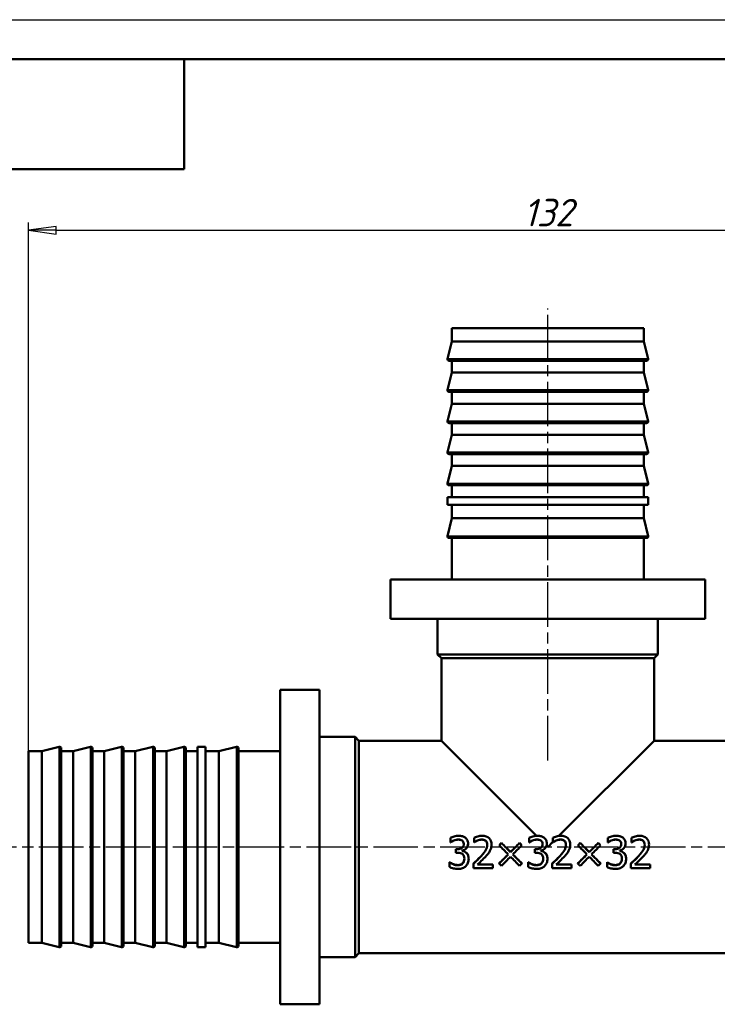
# Model space of a CAD drawing. Header units: millimetres. Extents: x -472 to 1482, y -90 to 369.
# Tile 4 of 10: x 69 to 158, y 172 to 297. Entities that reach past the tile are written whole.
import ezdxf
from ezdxf.enums import TextEntityAlignment as Align

# ---------------------------------------------------------------- set-up
doc = ezdxf.new("R2010")
doc.units = ezdxf.units.MM
doc.linetypes.add('CHAIN', pattern=[0.7087, 0.4724, -0.0591, 0.1181, -0.0591])
for name, color, linetype, lineweight in [('Видимые тонкие (ГОСТ)', 7, 'Continuous', 35), ('Видимый контур (ГОСТ)', 7, 'Continuous', 50), ('Кромка (ГОСТ)', 7, 'Continuous', 50), ('Обозначение (ГОСТ)', 7, 'Continuous', 25), ('Осевая линия (ГОСТ)', 7, 'Continuous', 25), ('Размер (ГОСТ)', 7, 'Continuous', 25), ('Эскизная геометрия (ГОСТ)', 7, 'Continuous', 50)]:
    doc.layers.add(name, color=color, linetype=linetype, lineweight=lineweight)
doc.styles.get("Standard").update_dxf_attribs({"font": 'GOST Common Italic.ttf'})
doc.styles.add('Обычный текст (ГОСТ)', font='GOST Common Italic.ttf')
doc.dimstyles.new('Обычный (ГОСТ)', dxfattribs={"dimtxt": 3.5, "dimasz": 3.5, "dimexe": 1, "dimexo": 0, "dimgap": 0.5, "dimtad": 1, "dimrnd": 1e-08, "dimtxsty": 'Обычный текст (ГОСТ)', "dimblk": 'Filled-1', "dimcen": 0.09, "dimdle": 15, "dimclrd": 256, "dimclre": 256, "dimclrt": 256, "dimazin": 2, "dimtfac": 0.714286, "dimtdec": 3, "dimtmove": 0, "dimatfit": 3, "dimfxl": 1, "dimtolj": 1, "dimlwd": 25, "dimlwe": 25, "dimarcsym": 0})

# ---------------------------------------------------------------- blocks, each defined once
blk = doc.blocks.new('ГОСТ - Доп. графы 3')
at = {"layer": 'Эскизная геометрия (ГОСТ)'}
for p, q in [((0, 0), (70, 0)), ((70, 0), (70, -14)), ((70, -14), (0, -14))]:
    blk.add_line(p, q, dxfattribs=at)
at = {"layer": 'Обозначение (ГОСТ)', "lineweight": 30, "width": 0.8}
blk.add_attdef('ОБОЗНАЧЕНИЕ', text='', height=5, rotation=180, dxfattribs=at).set_placement((34.94, -6.97), align=Align.MIDDLE_CENTER)
blk = doc.blocks.new('Рамки ГОСТ_ граница 297x420')
at = {"layer": 'Кромка (ГОСТ)', "lineweight": 25}
blk.add_line((0, 297), (420, 297), dxfattribs=at)
at = {"layer": 'Кромка (ГОСТ)'}
blk.add_line((415, 292), (20, 292), dxfattribs=at)
blk = doc.blocks.new('Filled-1')
at = {"color": 0}
for p, q in [((0, 0), (-1, 0.143)), ((-1, 0.143), (-1, -0.143)), ((-1, 0), (0, 0)), ((-1, -0.143), (0, 0))]:
    blk.add_line(p, q, dxfattribs=at)
at = {"color": 0, "flags": 128}
blk.add_lwpolyline([(-1, -0.143), (0, 0), (-1, 0.143), (-1, -0.143)], dxfattribs=at)
at = {"color": 0}
blk.add_solid([(-1, -0.143), (0, 0), (-1, 0.143), (-1, -0.143)], dxfattribs=at)
blk = doc.blocks.new('*D8')
at = {"layer": 'Defpoints', "color": 0, "linetype": 'Continuous', "transparency": 16777216}
for p in [(202.21, 270.22), (70.21, 203.99), (202.21, 203.99)]:
    blk.add_point(p, dxfattribs=at)
at = {"layer": 'Размер (ГОСТ)', "linetype": 'Continuous', "lineweight": 25, "transparency": 16777216}
for p, q in [((70.21, 203.99), (70.21, 271.22)), ((202.21, 203.99), (202.21, 271.22)), ((73.71, 270.22), (198.71, 270.22))]:
    blk.add_line(p, q, dxfattribs=at)
at = {"layer": 'Размер (ГОСТ)', "linetype": 'Continuous', "lineweight": 25, "transparency": 16777216, "xscale": 3.5, "yscale": 3.5, "zscale": 3.5, "rotation": 180}
blk.add_blockref('Filled-1', (70.21, 270.22), dxfattribs=at)
at = {"layer": 'Размер (ГОСТ)', "linetype": 'Continuous', "lineweight": 25, "transparency": 16777216, "xscale": 3.5, "yscale": 3.5, "zscale": 3.5}
blk.add_blockref('Filled-1', (202.21, 270.22), dxfattribs=at)
at = {"layer": 'Размер (ГОСТ)', "linetype": 'Continuous', "lineweight": 25, "transparency": 16777216, "insert": (133.12, 274.22), "char_height": 3.5, "attachment_point": 1, "style": 'Обычный текст (ГОСТ)'}
blk.add_mtext('\\A1;132', dxfattribs=at)

msp = doc.modelspace()

# ---------------------------------------------------------------- linework, layer by layer
at = {"layer": 'Видимые тонкие (ГОСТ)'}
for p, q in [((148.953, 253.88), (123.464, 253.88)), ((148.953, 249.92), (123.464, 249.92)), ((148.953, 245.96), (123.464, 245.96)), ((148.953, 242), (123.464, 242)), ((148.953, 238.04), (123.464, 238.04)), ((148.953, 231.34), (123.464, 231.34)), ((74.121, 204.536), (74.121, 179.048)), ((78.081, 204.536), (78.081, 179.048)), ((82.041, 204.536), (82.041, 179.048)), ((86.001, 204.536), (86.001, 179.048)), ((89.961, 204.536), (89.961, 179.048)), ((96.661, 204.536), (96.661, 179.048)), ((124.836, 192.733), (124.836, 192.747)), ((125.322, 192.61), (125.322, 192.622)), ((127.828, 192.733), (127.828, 192.747)), ((128.318, 192.571), (128.318, 192.583)), ((134.843, 192.733), (134.843, 192.747)), ((135.329, 192.61), (135.329, 192.622)), ((136.043, 191.958), (136.209, 191.792)), ((137.835, 192.733), (137.835, 192.747)), ((138.324, 192.571), (138.324, 192.583)), ((144.849, 192.733), (144.849, 192.747)), ((145.335, 192.61), (145.335, 192.622)), ((147.841, 192.733), (147.841, 192.747)), ((148.33, 192.571), (148.33, 192.583)), ((124.719, 191.505), (124.719, 191.501)), ((127.724, 190.644), (127.724, 190.627)), ((134.726, 191.505), (134.726, 191.501)), ((137.731, 190.644), (137.731, 190.627)), ((144.732, 191.505), (144.732, 191.501)), ((147.737, 190.644), (147.737, 190.627)), ((124.784, 189.503), (124.784, 189.469)), ((134.791, 189.503), (134.791, 189.469)), ((144.797, 189.503), (144.797, 189.469))]:
    msp.add_line(p, q, dxfattribs=at)
at = {"layer": 'Видимый контур (ГОСТ)'}
for p, q in [((148.409, 257.792), (124.009, 257.792)), ((124.009, 256.092), (124.009, 257.792)), ((148.409, 256.092), (148.409, 257.792)), ((124.009, 256.092), (123.464, 253.88)), ((148.409, 256.092), (124.009, 256.092)), ((148.409, 256.092), (148.953, 253.88)), ((148.759, 253.632), (123.659, 253.632)), ((124.009, 252.132), (124.009, 253.632)), ((148.409, 252.132), (148.409, 253.632)), ((124.009, 252.132), (123.464, 249.92)), ((148.409, 252.132), (124.009, 252.132)), ((148.409, 252.132), (148.953, 249.92)), ((148.759, 249.672), (123.659, 249.672)), ((124.009, 248.172), (124.009, 249.672)), ((148.409, 248.172), (148.409, 249.672)), ((124.009, 248.172), (123.464, 245.96)), ((148.409, 248.172), (124.009, 248.172)), ((148.409, 248.172), (148.953, 245.96)), ((148.759, 245.712), (123.659, 245.712)), ((124.009, 244.212), (124.009, 245.712)), ((148.409, 244.212), (148.409, 245.712)), ((124.009, 244.212), (123.464, 242)), ((148.409, 244.212), (124.009, 244.212)), ((148.409, 244.212), (148.953, 242)), ((148.759, 241.752), (123.659, 241.752)), ((124.009, 240.252), (124.009, 241.752)), ((148.409, 240.252), (148.409, 241.752)), ((124.009, 240.252), (123.464, 238.04)), ((148.409, 240.252), (124.009, 240.252)), ((148.409, 240.252), (148.953, 238.04)), ((148.759, 237.792), (123.659, 237.792)), ((124.009, 236.292), (124.009, 237.792)), ((148.409, 236.292), (148.409, 237.792)), ((148.959, 236.292), (123.459, 236.292)), ((123.459, 235.292), (123.459, 236.292)), ((148.959, 235.292), (148.959, 236.292)), ((148.959, 235.292), (123.459, 235.292)), ((124.018, 233.592), (124.018, 235.292)), ((148.399, 233.592), (148.399, 235.292)), ((124.018, 233.592), (123.464, 231.34)), ((148.399, 233.592), (124.018, 233.592)), ((148.399, 233.592), (148.953, 231.34)), ((148.759, 231.092), (123.659, 231.092)), ((124.018, 225.792), (124.018, 231.092)), ((148.399, 225.792), (148.399, 231.092)), ((156.209, 225.792), (116.209, 225.792)), ((116.209, 220.792), (116.209, 225.792)), ((156.209, 220.792), (156.209, 225.792)), ((156.209, 220.792), (116.209, 220.792)), ((122.209, 216.292), (122.209, 220.792)), ((150.209, 216.292), (150.209, 220.792)), ((150.209, 216.292), (122.209, 216.292)), ((122.709, 215.792), (122.209, 216.292)), ((149.709, 215.792), (122.709, 215.792)), ((122.709, 205.292), (122.709, 215.792)), ((149.709, 215.792), (150.209, 216.292)), ((149.709, 205.292), (149.709, 215.792)), ((102.209, 211.792), (102.209, 171.792)), ((107.209, 211.792), (102.209, 211.792)), ((107.209, 211.792), (107.209, 171.792)), ((111.709, 205.792), (107.209, 205.792)), ((111.709, 205.792), (111.709, 177.792)), ((112.209, 205.292), (111.709, 205.792)), ((71.909, 203.992), (74.121, 204.536)), ((74.369, 204.342), (74.369, 179.242)), ((75.869, 203.992), (78.081, 204.536)), ((78.329, 204.342), (78.329, 179.242)), ((79.829, 203.992), (82.041, 204.536)), ((82.289, 204.342), (82.289, 179.242)), ((83.789, 203.992), (86.001, 204.536)), ((86.249, 204.342), (86.249, 179.242)), ((87.749, 203.992), (89.961, 204.536)), ((90.209, 204.342), (90.209, 179.242)), ((91.709, 204.542), (91.709, 179.042)), ((92.709, 204.542), (91.709, 204.542)), ((92.709, 204.542), (92.709, 179.042)), ((94.409, 203.982), (96.661, 204.536)), ((96.909, 204.342), (96.909, 179.242)), ((112.209, 205.292), (112.209, 178.292)), ((122.709, 205.292), (112.209, 205.292)), ((122.709, 205.292), (134.788, 193.213)), ((137.614, 193.197), (149.709, 205.292)), ((160.209, 205.292), (149.709, 205.292)), ((70.209, 203.992), (70.209, 179.592)), ((71.909, 203.992), (70.209, 203.992)), ((71.909, 203.992), (71.909, 179.592)), ((75.869, 203.992), (74.369, 203.992)), ((75.869, 203.992), (75.869, 179.592)), ((79.829, 203.992), (78.329, 203.992)), ((79.829, 203.992), (79.829, 179.592)), ((83.789, 203.992), (82.289, 203.992)), ((83.789, 203.992), (83.789, 179.592)), ((87.749, 203.992), (86.249, 203.992)), ((87.749, 203.992), (87.749, 179.592)), ((91.709, 203.992), (90.209, 203.992)), ((94.409, 203.982), (92.709, 203.982)), ((94.409, 203.982), (94.409, 179.602)), ((102.209, 203.982), (96.909, 203.982)), ((123.835, 192.967), (123.835, 192.392)), ((126.843, 192.973), (126.843, 192.396)), ((133.841, 192.967), (133.841, 192.392)), ((136.849, 192.973), (136.849, 192.396)), ((143.847, 192.967), (143.847, 192.392)), ((146.856, 192.973), (146.856, 192.396)), ((123.867, 192.392), (123.835, 192.392)), ((123.835, 192.383), (123.835, 192.392)), ((123.867, 192.383), (123.835, 192.383)), ((123.867, 192.383), (123.867, 192.392)), ((124.262, 192.607), (124.262, 192.619)), ((126.872, 192.396), (126.843, 192.396)), ((126.843, 192.387), (126.843, 192.396)), ((126.872, 192.387), (126.843, 192.387)), ((126.872, 192.387), (126.872, 192.396)), ((127.261, 192.607), (127.261, 192.619)), ((130.029, 192.011), (130.029, 192.014)), ((132.911, 192.011), (132.911, 192.014)), ((133.873, 192.392), (133.841, 192.392)), ((133.841, 192.383), (133.841, 192.392)), ((133.873, 192.383), (133.841, 192.383)), ((133.873, 192.383), (133.873, 192.392)), ((134.269, 192.607), (134.269, 192.619)), ((136.209, 191.792), (136.849, 192.432)), ((136.849, 192.387), (136.849, 192.396)), ((136.878, 192.396), (136.849, 192.396)), ((136.878, 192.387), (136.849, 192.387)), ((136.878, 192.387), (136.878, 192.396)), ((137.267, 192.607), (137.267, 192.619)), ((140.035, 192.011), (140.035, 192.014)), ((142.917, 192.011), (142.917, 192.014)), ((143.88, 192.392), (143.847, 192.392)), ((143.847, 192.383), (143.847, 192.392)), ((143.88, 192.383), (143.847, 192.383)), ((143.88, 192.383), (143.88, 192.392)), ((144.275, 192.607), (144.275, 192.619)), ((146.885, 192.396), (146.856, 192.396)), ((146.856, 192.387), (146.856, 192.396)), ((146.885, 192.387), (146.856, 192.387)), ((146.885, 192.387), (146.885, 192.396)), ((147.274, 192.607), (147.274, 192.619)), ((124.541, 191.505), (124.719, 191.505)), ((124.541, 191.505), (124.541, 191.501)), ((124.541, 191.501), (124.719, 191.501)), ((124.541, 191.501), (124.541, 191.051)), ((124.768, 191.051), (124.541, 191.051)), ((125.339, 191.291), (125.339, 191.33)), ((125.877, 191.039), (125.877, 191.028)), ((131.471, 191.152), (131.471, 191.143)), ((134.548, 191.505), (134.726, 191.505)), ((134.548, 191.505), (134.548, 191.501)), ((134.548, 191.501), (134.726, 191.501)), ((134.548, 191.501), (134.548, 191.051)), ((134.775, 191.051), (134.548, 191.051)), ((135.345, 191.291), (135.345, 191.33)), ((135.883, 191.039), (135.883, 191.028)), ((141.478, 191.152), (141.478, 191.143)), ((144.554, 191.505), (144.732, 191.505)), ((144.554, 191.505), (144.554, 191.501)), ((144.554, 191.501), (144.732, 191.501)), ((144.554, 191.501), (144.554, 191.051)), ((144.781, 191.051), (144.554, 191.051)), ((145.352, 191.291), (145.352, 191.33)), ((145.89, 191.039), (145.89, 191.028)), ((123.724, 189.849), (123.763, 189.849)), ((123.724, 189.849), (123.724, 189.82)), ((123.724, 189.82), (123.763, 189.82)), ((123.724, 189.82), (123.724, 189.253)), ((123.763, 189.849), (123.763, 189.82)), ((125.39, 189.724), (125.39, 189.693)), ((126.155, 190.302), (126.155, 190.28)), ((126.758, 189.689), (126.758, 189.658)), ((126.758, 189.658), (126.758, 189.091)), ((129.225, 189.091), (126.758, 189.091)), ((127.261, 189.554), (129.225, 189.554)), ((127.296, 189.586), (129.225, 189.586)), ((129.225, 189.586), (129.225, 189.554)), ((129.225, 189.091), (129.225, 189.554)), ((130.029, 189.731), (130.029, 189.7)), ((132.911, 189.731), (132.911, 189.7)), ((133.731, 189.849), (133.77, 189.849)), ((133.731, 189.849), (133.731, 189.82)), ((133.731, 189.82), (133.77, 189.82)), ((133.731, 189.82), (133.731, 189.253)), ((133.77, 189.849), (133.77, 189.82)), ((135.397, 189.724), (135.397, 189.693)), ((136.162, 190.302), (136.162, 190.28)), ((136.765, 189.689), (136.765, 189.658)), ((136.765, 189.658), (136.765, 189.091)), ((139.232, 189.091), (136.765, 189.091)), ((137.267, 189.554), (139.232, 189.554)), ((137.302, 189.586), (139.232, 189.586)), ((139.232, 189.586), (139.232, 189.554)), ((139.232, 189.091), (139.232, 189.554)), ((140.035, 189.731), (140.035, 189.7)), ((142.917, 189.731), (142.917, 189.7)), ((143.737, 189.849), (143.776, 189.849)), ((143.737, 189.849), (143.737, 189.82)), ((143.737, 189.82), (143.776, 189.82)), ((143.737, 189.82), (143.737, 189.253)), ((143.776, 189.849), (143.776, 189.82)), ((145.403, 189.724), (145.403, 189.693)), ((146.168, 190.302), (146.168, 190.28)), ((146.771, 189.689), (146.771, 189.658)), ((146.771, 189.658), (146.771, 189.091)), ((149.238, 189.091), (146.771, 189.091)), ((147.274, 189.554), (149.238, 189.554)), ((147.309, 189.586), (149.238, 189.586)), ((149.238, 189.586), (149.238, 189.554)), ((149.238, 189.091), (149.238, 189.554)), ((71.909, 179.592), (70.209, 179.592)), ((71.909, 179.592), (74.121, 179.048)), ((75.869, 179.592), (74.369, 179.592)), ((75.869, 179.592), (78.081, 179.048)), ((79.829, 179.592), (78.329, 179.592)), ((79.829, 179.592), (82.041, 179.048)), ((83.789, 179.592), (82.289, 179.592)), ((83.789, 179.592), (86.001, 179.048)), ((87.749, 179.592), (86.249, 179.592)), ((87.749, 179.592), (89.961, 179.048)), ((91.709, 179.592), (90.209, 179.592)), ((94.409, 179.602), (92.709, 179.602)), ((94.409, 179.602), (96.661, 179.048)), ((102.209, 179.602), (96.909, 179.602)), ((92.709, 179.042), (91.709, 179.042)), ((112.209, 178.292), (111.709, 177.792)), ((160.209, 178.292), (112.209, 178.292)), ((111.709, 177.792), (107.209, 177.792)), ((107.209, 171.792), (102.209, 171.792))]:
    msp.add_line(p, q, dxfattribs=at)
for centre, start, end in [((123.659, 253.832), 166.17959, 270), ((148.759, 253.832), 270, 13.82041), ((123.659, 249.872), 166.17959, 270), ((148.759, 249.872), 270, 13.82041), ((123.659, 245.912), 166.17959, 270), ((148.759, 245.912), 270, 13.82041), ((123.659, 241.952), 166.17959, 270), ((148.759, 241.952), 270, 13.82041), ((123.659, 237.992), 166.17959, 270), ((148.759, 237.992), 270, 13.82041), ((123.659, 231.292), 166.17959, 270), ((148.759, 231.292), 270, 13.82041), ((74.169, 204.342), 0, 103.82041), ((78.129, 204.342), 0, 103.82041), ((82.089, 204.342), 0, 103.82041), ((86.049, 204.342), 0, 103.82041), ((90.009, 204.342), 0, 103.82041), ((96.709, 204.342), 0, 103.82041), ((74.169, 179.242), 256.17959, 0), ((78.129, 179.242), 256.17959, 0), ((82.089, 179.242), 256.17959, 0), ((86.049, 179.242), 256.17959, 0), ((90.009, 179.242), 256.17959, 0), ((96.709, 179.242), 256.17959, 0)]:
    msp.add_arc(centre, 0.2, start, end, dxfattribs=at)
for points, knots in [([(123.835, 192.967), (123.951, 193.03), (124.11, 193.087), (124.309, 193.139), (124.509, 193.19), (124.699, 193.216), (124.878, 193.216)], [0, 0, 0, 0, 1, 1, 1, 2, 2, 2, 2]), ([(124.878, 193.216), (125.06, 193.216), (125.218, 193.197), (125.353, 193.16), (125.488, 193.123), (125.611, 193.065), (125.721, 192.986)], [0, 0, 0, 0, 1, 1, 1, 2, 2, 2, 2]), ([(125.721, 192.986), (125.838, 192.901), (125.926, 192.797), (125.987, 192.673), (126.047, 192.549), (126.078, 192.404), (126.078, 192.238)], [0, 0, 0, 0, 1, 1, 1, 2, 2, 2, 2]), ([(126.843, 192.973), (126.953, 193.028), (127.107, 193.082), (127.305, 193.135), (127.502, 193.189), (127.69, 193.216), (127.867, 193.216)], [0, 0, 0, 0, 1, 1, 1, 2, 2, 2, 2]), ([(127.867, 193.216), (128.241, 193.216), (128.533, 193.116), (128.744, 192.916), (128.954, 192.716), (129.06, 192.445), (129.06, 192.103)], [0, 0, 0, 0, 1, 1, 1, 2, 2, 2, 2]), ([(133.841, 192.967), (133.958, 193.03), (134.116, 193.087), (134.316, 193.139), (134.516, 193.19), (134.705, 193.216), (134.885, 193.216)], [0, 0, 0, 0, 1, 1, 1, 2, 2, 2, 2]), ([(134.885, 193.216), (135.066, 193.216), (135.225, 193.197), (135.36, 193.16), (135.495, 193.123), (135.617, 193.065), (135.728, 192.986)], [0, 0, 0, 0, 1, 1, 1, 2, 2, 2, 2]), ([(135.728, 192.986), (135.844, 192.901), (135.933, 192.797), (135.993, 192.673), (136.054, 192.549), (136.084, 192.404), (136.084, 192.238)], [0, 0, 0, 0, 1, 1, 1, 2, 2, 2, 2]), ([(136.849, 192.973), (136.959, 193.028), (137.113, 193.082), (137.311, 193.135), (137.509, 193.189), (137.696, 193.216), (137.873, 193.216)], [0, 0, 0, 0, 1, 1, 1, 2, 2, 2, 2]), ([(137.873, 193.216), (138.247, 193.216), (138.54, 193.116), (138.75, 192.916), (138.961, 192.716), (139.066, 192.445), (139.066, 192.103)], [0, 0, 0, 0, 1, 1, 1, 2, 2, 2, 2]), ([(143.847, 192.967), (143.964, 193.03), (144.122, 193.087), (144.322, 193.139), (144.522, 193.19), (144.712, 193.216), (144.891, 193.216)], [0, 0, 0, 0, 1, 1, 1, 2, 2, 2, 2]), ([(144.891, 193.216), (145.073, 193.216), (145.231, 193.197), (145.366, 193.16), (145.501, 193.123), (145.624, 193.065), (145.734, 192.986)], [0, 0, 0, 0, 1, 1, 1, 2, 2, 2, 2]), ([(145.734, 192.986), (145.851, 192.901), (145.939, 192.797), (146, 192.673), (146.06, 192.549), (146.091, 192.404), (146.091, 192.238)], [0, 0, 0, 0, 1, 1, 1, 2, 2, 2, 2]), ([(146.856, 192.973), (146.966, 193.028), (147.12, 193.082), (147.318, 193.135), (147.515, 193.189), (147.703, 193.216), (147.88, 193.216)], [0, 0, 0, 0, 1, 1, 1, 2, 2, 2, 2]), ([(147.88, 193.216), (148.254, 193.216), (148.546, 193.116), (148.757, 192.916), (148.967, 192.716), (149.073, 192.445), (149.073, 192.103)], [0, 0, 0, 0, 1, 1, 1, 2, 2, 2, 2]), ([(124.262, 192.619), (124.176, 192.582), (124.101, 192.543), (124.037, 192.504), (123.973, 192.465), (123.917, 192.427), (123.867, 192.392)], [0, 0, 0, 0, 1, 1, 1, 2, 2, 2, 2]), ([(124.262, 192.607), (124.176, 192.57), (124.101, 192.532), (124.037, 192.494), (123.973, 192.455), (123.917, 192.418), (123.867, 192.383)], [0, 0, 0, 0, 1, 1, 1, 2, 2, 2, 2]), ([(124.836, 192.747), (124.739, 192.747), (124.642, 192.735), (124.546, 192.711), (124.45, 192.687), (124.355, 192.656), (124.262, 192.619)], [0, 0, 0, 0, 1, 1, 1, 2, 2, 2, 2]), ([(124.836, 192.733), (124.739, 192.733), (124.642, 192.721), (124.546, 192.697), (124.45, 192.674), (124.355, 192.644), (124.262, 192.607)], [0, 0, 0, 0, 1, 1, 1, 2, 2, 2, 2]), ([(124.719, 191.501), (124.959, 191.501), (125.155, 191.559), (125.306, 191.675), (125.457, 191.792), (125.533, 191.96), (125.533, 192.182)], [0, 0, 0, 0, 1, 1, 1, 2, 2, 2, 2]), ([(124.719, 191.505), (124.959, 191.505), (125.155, 191.562), (125.306, 191.677), (125.351, 191.711), (125.389, 191.749), (125.42, 191.792)], [0, 0, 0, 0, 1, 1, 1, 1.2952121, 1.2952121, 1.2952121, 1.2952121]), ([(125.322, 192.622), (125.255, 192.668), (125.181, 192.7), (125.099, 192.719), (125.017, 192.738), (124.929, 192.747), (124.836, 192.747)], [0, 0, 0, 0, 1, 1, 1, 2, 2, 2, 2]), ([(125.322, 192.61), (125.255, 192.655), (125.181, 192.687), (125.099, 192.705), (125.017, 192.724), (124.929, 192.733), (124.836, 192.733)], [0, 0, 0, 0, 1, 1, 1, 2, 2, 2, 2]), ([(125.533, 192.182), (125.533, 192.285), (125.514, 192.373), (125.475, 192.446), (125.436, 192.52), (125.385, 192.578), (125.322, 192.622)], [0, 0, 0, 0, 1, 1, 1, 2, 2, 2, 2]), ([(125.533, 192.179), (125.533, 192.279), (125.513, 192.365), (125.475, 192.437), (125.436, 192.509), (125.385, 192.567), (125.322, 192.61)], [0.0088833, 0.0088833, 0.0088833, 0.0088833, 1, 1, 1, 2, 2, 2, 2]), ([(126.078, 192.238), (126.078, 192.014), (126.005, 191.818), (125.86, 191.649), (125.716, 191.48), (125.542, 191.374), (125.339, 191.33)], [0, 0, 0, 0, 1, 1, 1, 2, 2, 2, 2]), ([(127.261, 192.619), (127.185, 192.588), (127.112, 192.551), (127.042, 192.507), (126.972, 192.463), (126.915, 192.426), (126.872, 192.396)], [0, 0, 0, 0, 1, 1, 1, 2, 2, 2, 2]), ([(127.261, 192.607), (127.185, 192.577), (127.112, 192.54), (127.042, 192.497), (126.972, 192.454), (126.915, 192.417), (126.872, 192.387)], [0, 0, 0, 0, 1, 1, 1, 2, 2, 2, 2]), ([(127.828, 192.747), (127.733, 192.747), (127.637, 192.735), (127.54, 192.711), (127.442, 192.687), (127.349, 192.656), (127.261, 192.619)], [0, 0, 0, 0, 1, 1, 1, 2, 2, 2, 2]), ([(127.828, 192.733), (127.733, 192.733), (127.637, 192.721), (127.54, 192.697), (127.442, 192.674), (127.349, 192.644), (127.261, 192.607)], [0, 0, 0, 0, 1, 1, 1, 2, 2, 2, 2]), ([(127.724, 190.627), (128.029, 190.966), (128.237, 191.238), (128.348, 191.442), (128.46, 191.646), (128.515, 191.856), (128.515, 192.073)], [0, 0, 0, 0, 1, 1, 1, 2, 2, 2, 2]), ([(127.724, 190.644), (128.029, 190.978), (128.237, 191.246), (128.348, 191.447), (128.411, 191.56), (128.456, 191.675), (128.483, 191.792)], [0, 0, 0, 0, 1, 1, 1, 1.5622523, 1.5622523, 1.5622523, 1.5622523]), ([(128.318, 192.583), (128.255, 192.638), (128.182, 192.679), (128.1, 192.706), (128.018, 192.733), (127.927, 192.747), (127.828, 192.747)], [0, 0, 0, 0, 1, 1, 1, 2, 2, 2, 2]), ([(128.318, 192.571), (128.255, 192.625), (128.182, 192.666), (128.1, 192.693), (128.018, 192.72), (127.927, 192.733), (127.828, 192.733)], [0, 0, 0, 0, 1, 1, 1, 2, 2, 2, 2]), ([(128.515, 192.073), (128.515, 192.187), (128.498, 192.287), (128.463, 192.373), (128.429, 192.458), (128.38, 192.528), (128.318, 192.583)], [0, 0, 0, 0, 1, 1, 1, 2, 2, 2, 2]), ([(128.515, 192.073), (128.515, 192.184), (128.498, 192.281), (128.463, 192.364), (128.429, 192.448), (128.38, 192.517), (128.318, 192.571)], [0.0122033, 0.0122033, 0.0122033, 0.0122033, 1, 1, 1, 2, 2, 2, 2]), ([(129.06, 192.103), (129.06, 191.943), (129.041, 191.796), (129.005, 191.662), (128.968, 191.528), (128.917, 191.405), (128.852, 191.291)], [0, 0, 0, 0, 1, 1, 1, 2, 2, 2, 2]), ([(134.269, 192.619), (134.182, 192.582), (134.107, 192.543), (134.044, 192.504), (133.98, 192.465), (133.923, 192.427), (133.873, 192.392)], [0, 0, 0, 0, 1, 1, 1, 2, 2, 2, 2]), ([(134.269, 192.607), (134.182, 192.57), (134.107, 192.532), (134.044, 192.494), (133.98, 192.455), (133.923, 192.418), (133.873, 192.383)], [0, 0, 0, 0, 1, 1, 1, 2, 2, 2, 2]), ([(134.843, 192.747), (134.745, 192.747), (134.649, 192.735), (134.553, 192.711), (134.456, 192.687), (134.362, 192.656), (134.269, 192.619)], [0, 0, 0, 0, 1, 1, 1, 2, 2, 2, 2]), ([(134.843, 192.733), (134.745, 192.733), (134.649, 192.721), (134.553, 192.697), (134.456, 192.674), (134.362, 192.644), (134.269, 192.607)], [0, 0, 0, 0, 1, 1, 1, 2, 2, 2, 2]), ([(134.726, 191.501), (134.966, 191.501), (135.161, 191.559), (135.313, 191.675), (135.464, 191.792), (135.54, 191.96), (135.54, 192.182)], [0, 0, 0, 0, 1, 1, 1, 2, 2, 2, 2]), ([(134.726, 191.505), (134.966, 191.505), (135.161, 191.562), (135.313, 191.677), (135.357, 191.711), (135.395, 191.749), (135.427, 191.792)], [0, 0, 0, 0, 1, 1, 1, 1.2952121, 1.2952121, 1.2952121, 1.2952121]), ([(135.329, 192.622), (135.262, 192.668), (135.187, 192.7), (135.105, 192.719), (135.023, 192.738), (134.936, 192.747), (134.843, 192.747)], [0, 0, 0, 0, 1, 1, 1, 2, 2, 2, 2]), ([(135.329, 192.61), (135.262, 192.655), (135.187, 192.687), (135.105, 192.705), (135.023, 192.724), (134.936, 192.733), (134.843, 192.733)], [0, 0, 0, 0, 1, 1, 1, 2, 2, 2, 2]), ([(135.54, 192.182), (135.54, 192.285), (135.52, 192.373), (135.481, 192.446), (135.442, 192.52), (135.392, 192.578), (135.329, 192.622)], [0, 0, 0, 0, 1, 1, 1, 2, 2, 2, 2]), ([(135.54, 192.179), (135.539, 192.279), (135.52, 192.365), (135.481, 192.437), (135.442, 192.509), (135.392, 192.567), (135.329, 192.61)], [0.0088833, 0.0088833, 0.0088833, 0.0088833, 1, 1, 1, 2, 2, 2, 2]), ([(136.084, 192.238), (136.084, 192.014), (136.012, 191.818), (135.867, 191.649), (135.722, 191.48), (135.548, 191.374), (135.345, 191.33)], [0, 0, 0, 0, 1, 1, 1, 2, 2, 2, 2]), ([(137.267, 192.619), (137.192, 192.588), (137.119, 192.551), (137.048, 192.507), (136.978, 192.463), (136.922, 192.426), (136.878, 192.396)], [0, 0, 0, 0, 1, 1, 1, 2, 2, 2, 2]), ([(137.267, 192.607), (137.192, 192.577), (137.119, 192.54), (137.048, 192.497), (136.978, 192.454), (136.922, 192.417), (136.878, 192.387)], [0, 0, 0, 0, 1, 1, 1, 2, 2, 2, 2]), ([(137.835, 192.747), (137.739, 192.747), (137.643, 192.735), (137.546, 192.711), (137.449, 192.687), (137.356, 192.656), (137.267, 192.619)], [0, 0, 0, 0, 1, 1, 1, 2, 2, 2, 2]), ([(137.835, 192.733), (137.739, 192.733), (137.643, 192.721), (137.546, 192.697), (137.449, 192.674), (137.356, 192.644), (137.267, 192.607)], [0, 0, 0, 0, 1, 1, 1, 2, 2, 2, 2]), ([(137.731, 190.627), (138.035, 190.966), (138.243, 191.238), (138.355, 191.442), (138.466, 191.646), (138.522, 191.856), (138.522, 192.073)], [0, 0, 0, 0, 1, 1, 1, 2, 2, 2, 2]), ([(137.731, 190.644), (138.035, 190.978), (138.243, 191.246), (138.355, 191.447), (138.417, 191.56), (138.462, 191.675), (138.49, 191.792)], [0, 0, 0, 0, 1, 1, 1, 1.5622523, 1.5622523, 1.5622523, 1.5622523]), ([(138.324, 192.583), (138.261, 192.638), (138.189, 192.679), (138.107, 192.706), (138.025, 192.733), (137.934, 192.747), (137.835, 192.747)], [0, 0, 0, 0, 1, 1, 1, 2, 2, 2, 2]), ([(138.324, 192.571), (138.261, 192.625), (138.189, 192.666), (138.107, 192.693), (138.025, 192.72), (137.934, 192.733), (137.835, 192.733)], [0, 0, 0, 0, 1, 1, 1, 2, 2, 2, 2]), ([(138.522, 192.073), (138.522, 192.187), (138.504, 192.287), (138.47, 192.373), (138.435, 192.458), (138.387, 192.528), (138.324, 192.583)], [0, 0, 0, 0, 1, 1, 1, 2, 2, 2, 2]), ([(138.522, 192.073), (138.521, 192.184), (138.504, 192.281), (138.47, 192.364), (138.435, 192.448), (138.387, 192.517), (138.324, 192.571)], [0.0122033, 0.0122033, 0.0122033, 0.0122033, 1, 1, 1, 2, 2, 2, 2]), ([(139.066, 192.103), (139.066, 191.943), (139.048, 191.796), (139.011, 191.662), (138.974, 191.528), (138.924, 191.405), (138.859, 191.291)], [0, 0, 0, 0, 1, 1, 1, 2, 2, 2, 2]), ([(144.275, 192.619), (144.189, 192.582), (144.114, 192.543), (144.05, 192.504), (143.986, 192.465), (143.93, 192.427), (143.88, 192.392)], [0, 0, 0, 0, 1, 1, 1, 2, 2, 2, 2]), ([(144.275, 192.607), (144.189, 192.57), (144.114, 192.532), (144.05, 192.494), (143.986, 192.455), (143.93, 192.418), (143.88, 192.383)], [0, 0, 0, 0, 1, 1, 1, 2, 2, 2, 2]), ([(144.849, 192.747), (144.752, 192.747), (144.655, 192.735), (144.559, 192.711), (144.463, 192.687), (144.368, 192.656), (144.275, 192.619)], [0, 0, 0, 0, 1, 1, 1, 2, 2, 2, 2]), ([(144.849, 192.733), (144.752, 192.733), (144.655, 192.721), (144.559, 192.697), (144.463, 192.674), (144.368, 192.644), (144.275, 192.607)], [0, 0, 0, 0, 1, 1, 1, 2, 2, 2, 2]), ([(144.732, 191.501), (144.972, 191.501), (145.168, 191.559), (145.319, 191.675), (145.47, 191.792), (145.546, 191.96), (145.546, 192.182)], [0, 0, 0, 0, 1, 1, 1, 2, 2, 2, 2]), ([(144.732, 191.505), (144.972, 191.505), (145.168, 191.562), (145.319, 191.677), (145.364, 191.711), (145.402, 191.749), (145.433, 191.792)], [0, 0, 0, 0, 1, 1, 1, 1.2952121, 1.2952121, 1.2952121, 1.2952121]), ([(145.335, 192.622), (145.268, 192.668), (145.194, 192.7), (145.112, 192.719), (145.03, 192.738), (144.942, 192.747), (144.849, 192.747)], [0, 0, 0, 0, 1, 1, 1, 2, 2, 2, 2]), ([(145.335, 192.61), (145.268, 192.655), (145.194, 192.687), (145.112, 192.705), (145.03, 192.724), (144.942, 192.733), (144.849, 192.733)], [0, 0, 0, 0, 1, 1, 1, 2, 2, 2, 2]), ([(145.546, 192.182), (145.546, 192.285), (145.527, 192.373), (145.488, 192.446), (145.449, 192.52), (145.398, 192.578), (145.335, 192.622)], [0, 0, 0, 0, 1, 1, 1, 2, 2, 2, 2]), ([(145.546, 192.179), (145.546, 192.279), (145.526, 192.365), (145.488, 192.437), (145.449, 192.509), (145.398, 192.567), (145.335, 192.61)], [0.0088833, 0.0088833, 0.0088833, 0.0088833, 1, 1, 1, 2, 2, 2, 2]), ([(146.091, 192.238), (146.091, 192.014), (146.018, 191.818), (145.873, 191.649), (145.729, 191.48), (145.555, 191.374), (145.352, 191.33)], [0, 0, 0, 0, 1, 1, 1, 2, 2, 2, 2]), ([(147.274, 192.619), (147.198, 192.588), (147.125, 192.551), (147.055, 192.507), (146.985, 192.463), (146.928, 192.426), (146.885, 192.396)], [0, 0, 0, 0, 1, 1, 1, 2, 2, 2, 2]), ([(147.274, 192.607), (147.198, 192.577), (147.125, 192.54), (147.055, 192.497), (146.985, 192.454), (146.928, 192.417), (146.885, 192.387)], [0, 0, 0, 0, 1, 1, 1, 2, 2, 2, 2]), ([(147.841, 192.747), (147.746, 192.747), (147.65, 192.735), (147.553, 192.711), (147.455, 192.687), (147.362, 192.656), (147.274, 192.619)], [0, 0, 0, 0, 1, 1, 1, 2, 2, 2, 2]), ([(147.841, 192.733), (147.746, 192.733), (147.65, 192.721), (147.553, 192.697), (147.455, 192.674), (147.362, 192.644), (147.274, 192.607)], [0, 0, 0, 0, 1, 1, 1, 2, 2, 2, 2]), ([(147.737, 190.627), (148.042, 190.966), (148.25, 191.238), (148.361, 191.442), (148.473, 191.646), (148.528, 191.856), (148.528, 192.073)], [0, 0, 0, 0, 1, 1, 1, 2, 2, 2, 2]), ([(147.737, 190.644), (148.042, 190.978), (148.25, 191.246), (148.361, 191.447), (148.424, 191.56), (148.469, 191.675), (148.496, 191.792)], [0, 0, 0, 0, 1, 1, 1, 1.5622523, 1.5622523, 1.5622523, 1.5622523]), ([(148.33, 192.583), (148.268, 192.638), (148.195, 192.679), (148.113, 192.706), (148.031, 192.733), (147.94, 192.747), (147.841, 192.747)], [0, 0, 0, 0, 1, 1, 1, 2, 2, 2, 2]), ([(148.33, 192.571), (148.268, 192.625), (148.195, 192.666), (148.113, 192.693), (148.031, 192.72), (147.94, 192.733), (147.841, 192.733)], [0, 0, 0, 0, 1, 1, 1, 2, 2, 2, 2]), ([(148.528, 192.073), (148.528, 192.187), (148.511, 192.287), (148.476, 192.373), (148.442, 192.458), (148.393, 192.528), (148.33, 192.583)], [0, 0, 0, 0, 1, 1, 1, 2, 2, 2, 2]), ([(148.528, 192.073), (148.528, 192.184), (148.51, 192.281), (148.476, 192.364), (148.442, 192.448), (148.393, 192.517), (148.33, 192.571)], [0.0122033, 0.0122033, 0.0122033, 0.0122033, 1, 1, 1, 2, 2, 2, 2]), ([(149.073, 192.103), (149.073, 191.943), (149.054, 191.796), (149.018, 191.662), (148.981, 191.528), (148.93, 191.405), (148.865, 191.291)], [0, 0, 0, 0, 1, 1, 1, 2, 2, 2, 2]), ([(125.371, 190.906), (125.295, 190.961), (125.206, 190.999), (125.104, 191.019), (125.001, 191.04), (124.889, 191.051), (124.768, 191.051)], [0, 0, 0, 0, 1, 1, 1, 2, 2, 2, 2]), ([(125.339, 191.298), (125.423, 191.281), (125.513, 191.253), (125.609, 191.214), (125.705, 191.175), (125.795, 191.117), (125.877, 191.039)], [0, 0, 0, 0, 1, 1, 1, 2, 2, 2, 2]), ([(125.339, 191.291), (125.423, 191.273), (125.513, 191.245), (125.609, 191.205), (125.705, 191.166), (125.795, 191.107), (125.877, 191.028)], [0, 0, 0, 0, 1, 1, 1, 2, 2, 2, 2]), ([(125.611, 190.32), (125.611, 190.466), (125.59, 190.586), (125.548, 190.681), (125.506, 190.777), (125.447, 190.851), (125.371, 190.906)], [0, 0, 0, 0, 1, 1, 1, 2, 2, 2, 2]), ([(125.39, 189.724), (125.462, 189.803), (125.516, 189.89), (125.554, 189.984), (125.591, 190.076), (125.61, 190.191), (125.611, 190.33)], [0, 0, 0, 0, 1, 1, 1, 1.9745123, 1.9745123, 1.9745123, 1.9745123]), ([(125.39, 189.693), (125.462, 189.774), (125.516, 189.862), (125.554, 189.957), (125.592, 190.053), (125.611, 190.174), (125.611, 190.32)], [0, 0, 0, 0, 1, 1, 1, 2, 2, 2, 2]), ([(125.877, 191.039), (125.959, 190.963), (126.026, 190.865), (126.078, 190.745), (126.129, 190.624), (126.155, 190.476), (126.155, 190.302)], [0, 0, 0, 0, 1, 1, 1, 2, 2, 2, 2]), ([(125.877, 191.028), (125.959, 190.951), (126.026, 190.851), (126.078, 190.729), (126.129, 190.607), (126.155, 190.457), (126.155, 190.28)], [0, 0, 0, 0, 1, 1, 1, 2, 2, 2, 2]), ([(126.758, 189.689), (126.936, 189.853), (127.103, 190.012), (127.261, 190.166), (127.419, 190.319), (127.573, 190.479), (127.724, 190.644)], [0, 0, 0, 0, 1, 1, 1, 2, 2, 2, 2]), ([(126.758, 189.658), (126.936, 189.825), (127.103, 189.986), (127.261, 190.141), (127.419, 190.297), (127.573, 190.459), (127.724, 190.627)], [0, 0, 0, 0, 1, 1, 1, 2, 2, 2, 2]), ([(128.318, 190.598), (128.149, 190.412), (127.961, 190.22), (127.755, 190.022), (127.549, 189.824), (127.384, 189.668), (127.261, 189.554)], [0, 0, 0, 0, 1, 1, 1, 2, 2, 2, 2]), ([(128.852, 191.291), (128.788, 191.172), (128.708, 191.055), (128.614, 190.939), (128.52, 190.823), (128.421, 190.709), (128.318, 190.598)], [0, 0, 0, 0, 1, 1, 1, 2, 2, 2, 2]), ([(135.377, 190.906), (135.302, 190.961), (135.213, 190.999), (135.11, 191.019), (135.007, 191.04), (134.896, 191.051), (134.775, 191.051)], [0, 0, 0, 0, 1, 1, 1, 2, 2, 2, 2]), ([(135.345, 191.298), (135.429, 191.281), (135.52, 191.253), (135.616, 191.214), (135.712, 191.175), (135.801, 191.117), (135.883, 191.039)], [0, 0, 0, 0, 1, 1, 1, 2, 2, 2, 2]), ([(135.345, 191.291), (135.429, 191.273), (135.52, 191.245), (135.616, 191.205), (135.712, 191.166), (135.801, 191.107), (135.883, 191.028)], [0, 0, 0, 0, 1, 1, 1, 2, 2, 2, 2]), ([(135.617, 190.32), (135.617, 190.466), (135.596, 190.586), (135.554, 190.681), (135.512, 190.777), (135.453, 190.851), (135.377, 190.906)], [0, 0, 0, 0, 1, 1, 1, 2, 2, 2, 2]), ([(135.397, 189.724), (135.468, 189.803), (135.523, 189.89), (135.561, 189.984), (135.597, 190.076), (135.616, 190.191), (135.617, 190.33)], [0, 0, 0, 0, 1, 1, 1, 1.9745123, 1.9745123, 1.9745123, 1.9745123]), ([(135.397, 189.693), (135.468, 189.774), (135.523, 189.862), (135.561, 189.957), (135.598, 190.053), (135.617, 190.174), (135.617, 190.32)], [0, 0, 0, 0, 1, 1, 1, 2, 2, 2, 2]), ([(135.883, 191.039), (135.965, 190.963), (136.032, 190.865), (136.084, 190.745), (136.136, 190.624), (136.162, 190.476), (136.162, 190.302)], [0, 0, 0, 0, 1, 1, 1, 2, 2, 2, 2]), ([(135.883, 191.028), (135.965, 190.951), (136.032, 190.851), (136.084, 190.729), (136.136, 190.607), (136.162, 190.457), (136.162, 190.28)], [0, 0, 0, 0, 1, 1, 1, 2, 2, 2, 2]), ([(136.765, 189.689), (136.942, 189.853), (137.11, 190.012), (137.267, 190.166), (137.425, 190.319), (137.58, 190.479), (137.731, 190.644)], [0, 0, 0, 0, 1, 1, 1, 2, 2, 2, 2]), ([(136.765, 189.658), (136.942, 189.825), (137.11, 189.986), (137.267, 190.141), (137.425, 190.297), (137.58, 190.459), (137.731, 190.627)], [0, 0, 0, 0, 1, 1, 1, 2, 2, 2, 2]), ([(138.324, 190.598), (138.155, 190.412), (137.968, 190.22), (137.762, 190.022), (137.555, 189.824), (137.39, 189.668), (137.267, 189.554)], [0, 0, 0, 0, 1, 1, 1, 2, 2, 2, 2]), ([(138.859, 191.291), (138.794, 191.172), (138.715, 191.055), (138.621, 190.939), (138.527, 190.823), (138.428, 190.709), (138.324, 190.598)], [0, 0, 0, 0, 1, 1, 1, 2, 2, 2, 2]), ([(145.384, 190.906), (145.308, 190.961), (145.219, 190.999), (145.117, 191.019), (145.014, 191.04), (144.902, 191.051), (144.781, 191.051)], [0, 0, 0, 0, 1, 1, 1, 2, 2, 2, 2]), ([(145.352, 191.298), (145.436, 191.281), (145.526, 191.253), (145.622, 191.214), (145.718, 191.175), (145.808, 191.117), (145.89, 191.039)], [0, 0, 0, 0, 1, 1, 1, 2, 2, 2, 2]), ([(145.352, 191.291), (145.436, 191.273), (145.526, 191.245), (145.622, 191.205), (145.718, 191.166), (145.808, 191.107), (145.89, 191.028)], [0, 0, 0, 0, 1, 1, 1, 2, 2, 2, 2]), ([(145.624, 190.32), (145.624, 190.466), (145.603, 190.586), (145.561, 190.681), (145.518, 190.777), (145.46, 190.851), (145.384, 190.906)], [0, 0, 0, 0, 1, 1, 1, 2, 2, 2, 2]), ([(145.403, 189.724), (145.475, 189.803), (145.529, 189.89), (145.567, 189.984), (145.604, 190.076), (145.623, 190.191), (145.624, 190.33)], [0, 0, 0, 0, 1, 1, 1, 1.9745123, 1.9745123, 1.9745123, 1.9745123]), ([(145.403, 189.693), (145.475, 189.774), (145.529, 189.862), (145.567, 189.957), (145.605, 190.053), (145.624, 190.174), (145.624, 190.32)], [0, 0, 0, 0, 1, 1, 1, 2, 2, 2, 2]), ([(145.89, 191.039), (145.972, 190.963), (146.039, 190.865), (146.091, 190.745), (146.142, 190.624), (146.168, 190.476), (146.168, 190.302)], [0, 0, 0, 0, 1, 1, 1, 2, 2, 2, 2]), ([(145.89, 191.028), (145.972, 190.951), (146.039, 190.851), (146.091, 190.729), (146.142, 190.607), (146.168, 190.457), (146.168, 190.28)], [0, 0, 0, 0, 1, 1, 1, 2, 2, 2, 2]), ([(146.771, 189.689), (146.949, 189.853), (147.116, 190.012), (147.274, 190.166), (147.431, 190.319), (147.586, 190.479), (147.737, 190.644)], [0, 0, 0, 0, 1, 1, 1, 2, 2, 2, 2]), ([(146.771, 189.658), (146.949, 189.825), (147.116, 189.986), (147.274, 190.141), (147.431, 190.297), (147.586, 190.459), (147.737, 190.627)], [0, 0, 0, 0, 1, 1, 1, 2, 2, 2, 2]), ([(148.33, 190.598), (148.162, 190.412), (147.974, 190.22), (147.768, 190.022), (147.562, 189.824), (147.397, 189.668), (147.274, 189.554)], [0, 0, 0, 0, 1, 1, 1, 2, 2, 2, 2]), ([(148.865, 191.291), (148.8, 191.172), (148.721, 191.055), (148.627, 190.939), (148.533, 190.823), (148.434, 190.709), (148.33, 190.598)], [0, 0, 0, 0, 1, 1, 1, 2, 2, 2, 2]), ([(124.817, 189.007), (124.616, 189.007), (124.417, 189.031), (124.22, 189.08), (124.024, 189.128), (123.858, 189.186), (123.724, 189.253)], [0, 0, 0, 0, 1, 1, 1, 2, 2, 2, 2]), ([(123.763, 189.849), (123.876, 189.768), (124.027, 189.69), (124.217, 189.615), (124.407, 189.541), (124.596, 189.503), (124.784, 189.503)], [0, 0, 0, 0, 1, 1, 1, 2, 2, 2, 2]), ([(123.763, 189.82), (123.876, 189.738), (124.027, 189.659), (124.217, 189.583), (124.407, 189.507), (124.596, 189.469), (124.784, 189.469)], [0, 0, 0, 0, 1, 1, 1, 2, 2, 2, 2]), ([(124.784, 189.503), (124.894, 189.503), (125.005, 189.52), (125.115, 189.554), (125.225, 189.589), (125.317, 189.645), (125.39, 189.724)], [0, 0, 0, 0, 1, 1, 1, 2, 2, 2, 2]), ([(124.784, 189.469), (124.894, 189.469), (125.005, 189.487), (125.115, 189.521), (125.225, 189.556), (125.317, 189.613), (125.39, 189.693)], [0, 0, 0, 0, 1, 1, 1, 2, 2, 2, 2]), ([(125.802, 189.376), (125.685, 189.255), (125.544, 189.163), (125.379, 189.101), (125.214, 189.038), (125.026, 189.007), (124.817, 189.007)], [0, 0, 0, 0, 1, 1, 1, 2, 2, 2, 2]), ([(126.155, 190.28), (126.155, 190.099), (126.125, 189.933), (126.063, 189.78), (126.001, 189.627), (125.914, 189.492), (125.802, 189.376)], [0, 0, 0, 0, 1, 1, 1, 2, 2, 2, 2]), ([(134.823, 189.007), (134.622, 189.007), (134.423, 189.031), (134.227, 189.08), (134.03, 189.128), (133.865, 189.186), (133.731, 189.253)], [0, 0, 0, 0, 1, 1, 1, 2, 2, 2, 2]), ([(133.77, 189.849), (133.882, 189.768), (134.033, 189.69), (134.224, 189.615), (134.414, 189.541), (134.603, 189.503), (134.791, 189.503)], [0, 0, 0, 0, 1, 1, 1, 2, 2, 2, 2]), ([(133.77, 189.82), (133.882, 189.738), (134.033, 189.659), (134.224, 189.583), (134.414, 189.507), (134.603, 189.469), (134.791, 189.469)], [0, 0, 0, 0, 1, 1, 1, 2, 2, 2, 2]), ([(134.791, 189.503), (134.901, 189.503), (135.011, 189.52), (135.121, 189.554), (135.232, 189.589), (135.323, 189.645), (135.397, 189.724)], [0, 0, 0, 0, 1, 1, 1, 2, 2, 2, 2]), ([(134.791, 189.469), (134.901, 189.469), (135.011, 189.487), (135.121, 189.521), (135.232, 189.556), (135.323, 189.613), (135.397, 189.693)], [0, 0, 0, 0, 1, 1, 1, 2, 2, 2, 2]), ([(135.809, 189.376), (135.692, 189.255), (135.551, 189.163), (135.386, 189.101), (135.22, 189.038), (135.033, 189.007), (134.823, 189.007)], [0, 0, 0, 0, 1, 1, 1, 2, 2, 2, 2]), ([(136.162, 190.28), (136.162, 190.099), (136.131, 189.933), (136.07, 189.78), (136.008, 189.627), (135.921, 189.492), (135.809, 189.376)], [0, 0, 0, 0, 1, 1, 1, 2, 2, 2, 2]), ([(144.83, 189.007), (144.629, 189.007), (144.43, 189.031), (144.233, 189.08), (144.037, 189.128), (143.871, 189.186), (143.737, 189.253)], [0, 0, 0, 0, 1, 1, 1, 2, 2, 2, 2]), ([(143.776, 189.849), (143.889, 189.768), (144.04, 189.69), (144.23, 189.615), (144.42, 189.541), (144.609, 189.503), (144.797, 189.503)], [0, 0, 0, 0, 1, 1, 1, 2, 2, 2, 2]), ([(143.776, 189.82), (143.889, 189.738), (144.04, 189.659), (144.23, 189.583), (144.42, 189.507), (144.609, 189.469), (144.797, 189.469)], [0, 0, 0, 0, 1, 1, 1, 2, 2, 2, 2]), ([(144.797, 189.503), (144.907, 189.503), (145.018, 189.52), (145.128, 189.554), (145.238, 189.589), (145.33, 189.645), (145.403, 189.724)], [0, 0, 0, 0, 1, 1, 1, 2, 2, 2, 2]), ([(144.797, 189.469), (144.907, 189.469), (145.018, 189.487), (145.128, 189.521), (145.238, 189.556), (145.33, 189.613), (145.403, 189.693)], [0, 0, 0, 0, 1, 1, 1, 2, 2, 2, 2]), ([(145.815, 189.376), (145.698, 189.255), (145.557, 189.163), (145.392, 189.101), (145.227, 189.038), (145.039, 189.007), (144.83, 189.007)], [0, 0, 0, 0, 1, 1, 1, 2, 2, 2, 2]), ([(146.168, 190.28), (146.168, 190.099), (146.138, 189.933), (146.076, 189.78), (146.014, 189.627), (145.927, 189.492), (145.815, 189.376)], [0, 0, 0, 0, 1, 1, 1, 2, 2, 2, 2])]:
    msp.add_open_spline(points, degree=3, knots=knots, dxfattribs=at)
for points in [[(126.078, 192.231), (126.078, 192.071), (126.039, 191.924), (125.962, 191.792)], [(126.078, 192.235), (126.078, 192.234), (126.078, 192.232), (126.078, 192.231)], [(129.06, 192.098), (129.06, 191.99), (129.051, 191.888), (129.034, 191.792)], [(130.029, 192.014), (130.128, 192.114), (130.228, 192.214), (130.327, 192.313)], [(131.183, 190.854), (130.798, 191.24), (130.414, 191.627), (130.029, 192.014)], [(130.25, 191.792), (130.176, 191.865), (130.103, 191.938), (130.029, 192.011)], [(130.327, 192.313), (130.709, 191.923), (131.09, 191.533), (131.471, 191.143)], [(130.837, 191.792), (131.048, 191.579), (131.26, 191.365), (131.471, 191.152)], [(131.471, 191.143), (131.853, 191.533), (132.234, 191.923), (132.616, 192.313)], [(131.471, 191.152), (131.683, 191.365), (131.895, 191.579), (132.106, 191.792)], [(132.911, 192.014), (132.526, 191.627), (132.141, 191.24), (131.757, 190.854)], [(132.616, 192.313), (132.714, 192.214), (132.812, 192.114), (132.911, 192.014)], [(132.911, 192.011), (132.837, 191.938), (132.764, 191.865), (132.69, 191.792)], [(136.043, 191.958), (136.024, 191.9), (135.999, 191.845), (135.969, 191.792)], [(136.084, 192.231), (136.084, 192.138), (136.071, 192.047), (136.043, 191.958)], [(136.084, 192.235), (136.084, 192.234), (136.084, 192.233), (136.084, 192.231)], [(139.066, 192.098), (139.066, 191.99), (139.058, 191.888), (139.04, 191.792)], [(140.035, 192.014), (140.135, 192.114), (140.234, 192.214), (140.334, 192.313)], [(141.189, 190.854), (140.805, 191.24), (140.42, 191.627), (140.035, 192.014)], [(140.256, 191.792), (140.183, 191.865), (140.109, 191.938), (140.035, 192.011)], [(140.334, 192.313), (140.715, 191.923), (141.097, 191.533), (141.478, 191.143)], [(140.843, 191.792), (141.055, 191.579), (141.266, 191.365), (141.478, 191.152)], [(141.478, 191.143), (141.859, 191.533), (142.241, 191.923), (142.622, 192.313)], [(141.478, 191.152), (141.69, 191.365), (141.901, 191.579), (142.113, 191.792)], [(142.917, 192.014), (142.533, 191.627), (142.148, 191.24), (141.763, 190.854)], [(142.622, 192.313), (142.721, 192.214), (142.819, 192.114), (142.917, 192.014)], [(142.917, 192.011), (142.844, 191.938), (142.77, 191.865), (142.696, 191.792)], [(146.091, 192.231), (146.091, 192.071), (146.052, 191.924), (145.975, 191.792)], [(146.091, 192.235), (146.091, 192.234), (146.091, 192.232), (146.091, 192.231)], [(149.073, 192.098), (149.073, 191.99), (149.064, 191.888), (149.047, 191.792)], [(130.029, 189.731), (130.411, 190.105), (130.794, 190.482), (131.176, 190.861)], [(130.029, 189.7), (130.414, 190.082), (130.798, 190.468), (131.183, 190.854)], [(131.471, 190.562), (131.09, 190.173), (130.709, 189.786), (130.327, 189.401)], [(132.616, 189.401), (132.234, 189.786), (131.853, 190.173), (131.471, 190.562)], [(131.757, 190.854), (132.141, 190.468), (132.526, 190.082), (132.911, 189.7)], [(131.764, 190.861), (132.146, 190.482), (132.528, 190.105), (132.911, 189.731)], [(140.035, 189.731), (140.418, 190.105), (140.8, 190.482), (141.183, 190.861)], [(140.035, 189.7), (140.42, 190.082), (140.805, 190.468), (141.189, 190.854)], [(141.478, 190.562), (141.097, 190.173), (140.715, 189.786), (140.334, 189.401)], [(142.622, 189.401), (142.241, 189.786), (141.859, 190.173), (141.478, 190.562)], [(141.763, 190.854), (142.148, 190.468), (142.533, 190.082), (142.917, 189.7)], [(141.77, 190.861), (142.152, 190.482), (142.535, 190.105), (142.917, 189.731)], [(130.327, 189.401), (130.228, 189.501), (130.128, 189.6), (130.029, 189.7)], [(132.911, 189.7), (132.812, 189.6), (132.714, 189.501), (132.616, 189.401)], [(140.334, 189.401), (140.234, 189.501), (140.135, 189.6), (140.035, 189.7)], [(142.917, 189.7), (142.819, 189.6), (142.721, 189.501), (142.622, 189.401)]]:
    msp.add_open_spline(points, degree=3, dxfattribs=at)
at = {"layer": 'Осевая линия (ГОСТ)', "linetype": 'CHAIN', "ltscale": 11.993792}
for p, q in [((136.209, 202.792), (136.209, 260.292)), ((204.709, 191.792), (67.709, 191.792))]:
    msp.add_line(p, q, dxfattribs=at)

# ---------------------------------------------------------------- block references
for name, p in [('ГОСТ - Доп. графы 3', (20, 292)), ('Рамки ГОСТ_ граница 297x420', (0, 0))]:
    msp.add_blockref(name, p)

# ---------------------------------------------------------------- dimensions: what is measured, and where the dimension line sits
at = {"layer": 'Размер (ГОСТ)', "linetype": 'Continuous', "lineweight": 25}
dim = msp.add_linear_dim(base=(202.209, 270.224), p1=(70.209, 203.992), p2=(202.209, 203.992), dimstyle='Обычный (ГОСТ)', override={"dimgap": 0.5, "dimdec": 2, "dimtol": 0, "dimlim": 0, "dimtp": 0, "dimtm": 0, "dimtdec": 3, "dimtofl": 0, "dimatfit": 1}, dxfattribs=at)
dim.commit()
dim.dimension.update_dxf_attribs({"geometry": '*D8', "text_midpoint": (136.209, 270.224), "dimtype": 160})

doc.saveas('drawing.dxf')
